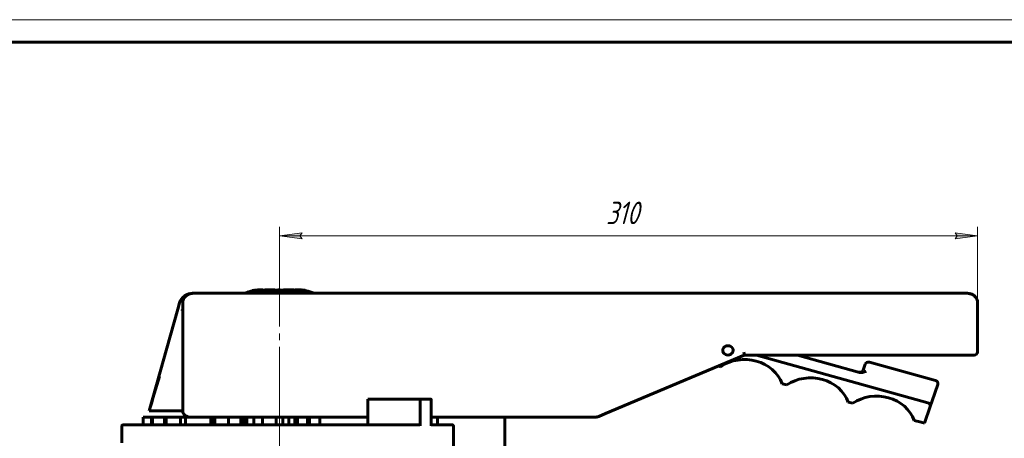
# Model space of a CAD drawing. Header units: millimetres. Extents: x 0 to 594, y 0 to 420.
# Tile 4 of 5: x 113 to 331, y 327 to 420. Entities that reach past the tile are written whole.
import ezdxf

# ---------------------------------------------------------------- set-up
doc = ezdxf.new("R2010")
doc.units = ezdxf.units.MM
for name, pattern in [('K5LT_AXLED', [27.602137, 23.102137, -1.5, 1.5, -1.5]), ('K5LT_BASIC', [0]), ('K5LT_THIN', [0])]:
    doc.linetypes.add(name, pattern=pattern)
doc.layers.add('Системный слой', color=7, linetype='Continuous')
doc.layers.add('Системный слой (1)', color=7, linetype='Continuous', true_color=0x6c6c6c)
doc.styles.add('KDIMTEXTSTYLE', font='txt', dxfattribs={"width": 0.96, "oblique": 15, "height": 5})
doc.styles.add('KTEXTSTYLE', font='txt', dxfattribs={"width": 0.96, "height": 5})
doc.dimstyles.new('KDIMSTYLE (0.50)', dxfattribs={"dimtxt": 5, "dimasz": 1, "dimexe": 2, "dimexo": 0, "dimgap": 1, "dimtad": 1, "dimlfac": 2, "dimtxsty": 'KDIMTEXTSTYLE', "dimsah": 1, "dimcen": 0, "dimdle": 1, "dimadec": 0, "dimazin": 0, "dimtfac": 0.667, "dimtmove": 0, "dimatfit": 3, "dimfxl": 1, "dimtvp": 1, "dimtolj": 1, "dimtzin": 0, "dimarcsym": 0})

# ---------------------------------------------------------------- blocks, each defined once
blk = doc.blocks.new('U0')
at = {"layer": 'Системный слой (1)', "color": 143, "linetype": 'K5LT_BASIC', "lineweight": 60, "true_color": 0x33acca}
for p, q in [((155.25, 331.73), (155.52, 331.73)), ((159.17, 331.73), (162.55, 331.73)), ((164.83, 331.73), (169.75, 331.73)), ((171.25, 331.73), (172.03, 331.73))]:
    blk.add_line(p, q, dxfattribs=at)
blk = doc.blocks.new('U6')
at = {"layer": 'Системный слой (1)', "color": 143, "linetype": 'K5LT_BASIC', "lineweight": 60, "true_color": 0x33acca}
for p, q in [((176.86, 359.67), (176.16, 359.81)), ((177.53, 359.47), (176.86, 359.67)), ((178.17, 359.22), (177.53, 359.47))]:
    blk.add_line(p, q, dxfattribs=at)
blk = doc.blocks.new('U7')
at = {"layer": 'Системный слой (1)', "color": 143, "linetype": 'K5LT_BASIC', "lineweight": 60, "true_color": 0x33acca}
for p, q in [((151.04, 359.21), (151.03, 359.2)), ((151.06, 359.21), (151.04, 359.21)), ((151.07, 359.21), (151.06, 359.21)), ((151.06, 359.21), (151.06, 359.21)), ((151.12, 359.21), (151.07, 359.21)), ((151.22, 359.22), (151.12, 359.21)), ((151.32, 359.22), (151.22, 359.22))]:
    blk.add_line(p, q, dxfattribs=at)
blk = doc.blocks.new('U8')
at = {"layer": 'Системный слой (1)', "color": 143, "linetype": 'K5LT_BASIC', "lineweight": 60, "true_color": 0x33acca}
for p, q in [((172.23, 331.73), (172.61, 331.73)), ((173.93, 331.73), (174.46, 331.73)), ((176.74, 331.73), (177.17, 331.73)), ((179.47, 331.73), (190.12, 331.73)), ((204.2, 331.73), (240.73, 331.73))]:
    blk.add_line(p, q, dxfattribs=at)
blk = doc.blocks.new('U9')
at = {"layer": 'Системный слой (1)', "color": 143, "linetype": 'K5LT_BASIC', "lineweight": 60, "true_color": 0x33acca}
for p, q in [((175.89, 359.92), (175.75, 359.94)), ((176.03, 359.9), (175.89, 359.92)), ((176.16, 359.88), (176.03, 359.9)), ((176.16, 359.88), (176.16, 359.88))]:
    blk.add_line(p, q, dxfattribs=at)
blk = doc.blocks.new('U12')
at = {"layer": 'Системный слой (1)', "color": 30, "linetype": 'K5LT_AXLED', "lineweight": 18, "true_color": 0xff8000}
for q in [(170.5, 361.98), (105.16, 241.41), (235.85, 241.41), (170.5, 176.03)]:
    blk.add_line((170.5, 241.41), q, dxfattribs=at)
blk = doc.blocks.new('D3')
at = {"layer": 'Системный слой (1)'}
for points in [[(175, 372), (175.5, 372.66), (170.5, 372), (175.5, 371.34)], [(325.5, 372), (320.5, 372.66), (321, 372), (320.5, 371.34)]]:
    blk.add_hatch(color=7, dxfattribs=at).paths.add_polyline_path(points)
at = {"layer": 'Системный слой (1)', "color": 7, "linetype": 'K5LT_THIN', "lineweight": 18, "true_color": 0xffffff}
for p, q in [((170.5, 359.22), (170.5, 374)), ((325.5, 351.66), (325.5, 374)), ((170.5, 372), (175.5, 372.66)), ((175.5, 371.34), (170.5, 372)), ((175.5, 372.66), (175, 372)), ((175, 372), (175.5, 371.34)), ((321, 372), (320.5, 372.66)), ((320.5, 372.66), (325.5, 372)), ((325.5, 372), (320.5, 371.34)), ((320.5, 371.34), (321, 372))]:
    blk.add_line(p, q, dxfattribs=at)
blk.add_wipeout([(242.99, 373), (242.99, 380.38), (252.61, 380.38), (252.61, 373)]).dxf.layer = 'Системный слой (1)'
blk.add_line((325.5, 372), (170.5, 372), dxfattribs=at)
at = {"layer": 'Системный слой (1)', "color": 7, "insert": (242.99, 379.58), "char_height": 5, "attachment_point": 1, "style": 'KTEXTSTYLE'}
blk.add_mtext('\\fArial|b0|c204|p34;\\H5.0;\\W1.000;\\Q15;\\fGOST Type AU|b0|i0|c204|p34;\\Q15;\\W0.960;310', dxfattribs=at)
blk = doc.blocks.new('KDIMARROW_01')
at = {"layer": 'Системный слой'}
blk.add_hatch(color=0, dxfattribs=at).paths.add_polyline_path([(-5, -0.66), (0, 0), (-5, 0.66), (-4.5, 0)])
at = {"layer": 'Системный слой', "color": 0, "linetype": 'K5LT_THIN', "lineweight": 18}
for p, q in [((-4.5, 0), (-5, 0.66)), ((-5, 0.66), (0, 0)), ((0, 0), (-5, -0.66)), ((-5, -0.66), (-4.5, 0))]:
    blk.add_line(p, q, dxfattribs=at)
at = {"layer": 'Системный слой (1)', "color": 0, "linetype": 'K5LT_THIN', "lineweight": 18}
blk.add_line((170.5, 241.41), (170, 241.41), dxfattribs=at)
blk = doc.blocks.new('U25')
at = {"color": 7, "linetype": 'K5LT_THIN', "lineweight": 18, "true_color": 0xffffff}
blk.add_line((0, 420), (594, 420), dxfattribs=at)
at = {"color": 143, "linetype": 'K5LT_BASIC', "lineweight": 60, "true_color": 0x33acca}
blk.add_line((20, 415), (589, 415), dxfattribs=at)

msp = doc.modelspace()

# ---------------------------------------------------------------- linework, layer by layer
at = {"layer": 'Системный слой (1)', "color": 143, "linetype": 'K5LT_BASIC', "lineweight": 60, "true_color": 0x33acca}
for p, q in [((151.3126, 359.2204), (151.3158, 359.2198)), ((172.2265, 359.2198), (151.3158, 359.2198)), ((164.4005, 359.8046), (164.4005, 359.7678)), ((164.4005, 359.7678), (164.4005, 359.6965)), ((164.8084, 359.8631), (164.8084, 359.8798)), ((166.2353, 359.9795), (166.1407, 359.9795)), ((166.1938, 359.9793), (166.2353, 359.9795)), ((166.1938, 359.9793), (166.1938, 359.9103)), ((166.2353, 359.9104), (166.1938, 359.9103)), ((166.2353, 359.9795), (166.8206, 359.9795)), ((174.6709, 359.9104), (166.2353, 359.9104)), ((166.8206, 359.9795), (166.8206, 359.9104)), ((167.2634, 359.9795), (167.2634, 359.9104)), ((167.2634, 359.9795), (167.6439, 359.9795)), ((167.6439, 359.9795), (167.6439, 359.9104)), ((167.6439, 359.9795), (169.002, 359.9795)), ((169.002, 359.9795), (169.002, 359.9104)), ((169.002, 359.9795), (169.4596, 359.9795)), ((169.4596, 359.9795), (169.4596, 359.9104)), ((170.1611, 359.9795), (170.6535, 359.9795)), ((170.1611, 359.9795), (170.1611, 359.9104)), ((170.6535, 359.9795), (170.6535, 359.9104)), ((171.3599, 359.9795), (171.7678, 359.9795)), ((171.3599, 359.9795), (171.3599, 359.9104)), ((171.7678, 359.9795), (171.7678, 359.9104)), ((171.7678, 359.9795), (172.2354, 359.9795)), ((240.8649, 359.2198), (172.2265, 359.2198)), ((172.2354, 359.9795), (173.2055, 359.9795)), ((172.2354, 359.9795), (172.2354, 359.9104)), ((173.2055, 359.9795), (173.7353, 359.9795)), ((173.2055, 359.9795), (173.2055, 359.9104)), ((173.7353, 359.9795), (173.7353, 359.9104)), ((173.9417, 359.9795), (173.9417, 359.9104)), ((173.9417, 359.9795), (174.2352, 359.9795)), ((174.2352, 359.9795), (174.6709, 359.9795)), ((174.2352, 359.9795), (174.2352, 359.9104)), ((174.7749, 359.9795), (174.6709, 359.9795)), ((175.7549, 359.9364), (175.7549, 359.9356)), ((175.8694, 359.9068), (175.8694, 359.837)), ((176.1629, 359.8829), (176.1629, 359.8839)), ((176.1629, 359.8829), (176.1629, 359.8128)), ((273.1061, 359.2198), (240.8649, 359.2198)), ((273.9056, 359.2198), (273.1061, 359.2198)), ((323.1966, 359.2198), (273.9056, 359.2198)), ((148.2848, 357.1059), (147.8976, 355.7195)), ((149.0139, 357.148), (149.0139, 333.1154)), ((325.4986, 346.1676), (325.4986, 357.148)), ((147.8976, 355.7195), (141.5849, 333.1154)), ((148.9193, 355.397), (148.8988, 355.4929)), ((149.0139, 353.0944), (149.0139, 353.5596)), ((242.8609, 332.4899), (273.6978, 345.4743)), ((273.6978, 345.4743), (273.7062, 345.4779)), ((273.7042, 345.477), (273.9056, 345.477)), ((273.9056, 345.477), (322.4293, 345.477)), ((314.4488, 334.9101), (276.3795, 345.477)), ((299.3054, 341.6429), (285.4923, 345.477)), ((322.4293, 345.477), (323.1966, 345.477)), ((323.1966, 345.477), (324.7313, 345.477)), ((323.1966, 345.477), (324.7313, 345.477)), ((300.5206, 343.4737), (300.0683, 342.1538)), ((316.1449, 339.8595), (301.48, 343.9301)), ((267.9685, 343.0619), (268.4634, 342.9245)), ((282.1264, 339.1321), (283.1283, 338.854)), ((315.4082, 335.3665), (316.652, 338.9961)), ((190.1223, 335.7342), (190.1223, 330.0092)), ((201.9173, 335.7342), (190.1223, 335.7342)), ((190.3723, 335.4842), (190.1223, 335.7342)), ((201.7415, 329.7592), (201.7415, 335.4842)), ((201.9173, 335.7342), (204.0275, 335.7342)), ((204.2034, 329.7592), (204.2034, 335.4842)), ((296.7913, 335.0616), (297.7932, 334.7835)), ((314.9568, 334.0493), (315.4082, 335.3665)), ((141.5849, 333.1154), (141.589, 333.1154)), ((141.589, 333.1154), (142.2536, 333.1154)), ((148.5096, 333.1154), (142.2536, 333.1154)), ((148.5096, 333.1154), (149.0139, 333.1154)), ((241.3807, 331.8666), (242.8609, 332.4899)), ((313.6958, 330.3694), (314.9568, 334.0493)), ((140.1901, 331.7342), (142.0917, 331.7342)), ((140.1901, 330.0092), (140.1901, 331.7342)), ((142.0917, 331.7342), (142.2859, 331.7342)), ((142.0917, 330.0092), (142.0917, 331.7342)), ((142.2859, 330.0092), (142.2859, 331.7342)), ((142.2859, 331.7342), (144.9293, 331.7342)), ((144.9293, 330.0092), (144.9293, 331.7342)), ((144.9293, 331.7342), (145.3043, 331.7342)), ((145.3043, 331.7342), (148.537, 331.7342)), ((145.3043, 330.0092), (145.3043, 331.7342)), ((148.537, 330.0092), (148.537, 331.7342)), ((148.537, 331.7342), (149.5977, 331.7342)), ((149.5977, 330.0092), (149.5977, 331.7342)), ((149.5977, 331.7342), (155.2546, 331.7342)), ((155.2546, 330.0092), (155.2546, 331.7342)), ((155.5198, 330.0092), (155.5198, 331.7342)), ((155.5198, 331.7342), (156.1693, 331.7342)), ((156.1693, 330.0092), (156.1693, 331.7342)), ((156.1693, 331.7342), (159.1693, 331.7342)), ((159.1693, 330.0092), (159.1693, 331.7342)), ((161.9435, 330.0092), (161.9435, 331.7342)), ((162.551, 331.7342), (163.2755, 331.7342)), ((162.551, 330.0092), (162.551, 331.7342)), ((163.2755, 331.7342), (164.8284, 331.7342)), ((163.2755, 330.0092), (163.2755, 331.7342)), ((164.8284, 330.0092), (164.8284, 331.7342)), ((166.749, 330.0092), (166.749, 331.7342)), ((169.749, 330.0092), (169.749, 331.7342)), ((169.749, 331.7342), (171.249, 331.7342)), ((171.249, 330.0092), (171.249, 331.7342)), ((172.0279, 331.7342), (172.2265, 331.7342)), ((172.6066, 331.7342), (173.2656, 331.7342)), ((172.6066, 330.0092), (172.6066, 331.7342)), ((173.2656, 331.7342), (173.9279, 331.7342)), ((173.9279, 330.0092), (173.9279, 331.7342)), ((174.249, 330.0092), (174.249, 331.7342)), ((174.4621, 330.0092), (174.4621, 331.7342)), ((174.4621, 331.7342), (175.6043, 331.7342)), ((175.6043, 331.7342), (176.7432, 331.7342)), ((176.7432, 330.0092), (176.7432, 331.7342)), ((177.1719, 331.7342), (178.3716, 331.7342)), ((177.1719, 330.0092), (177.1719, 331.7342)), ((178.3716, 331.7342), (179.4722, 331.7342)), ((179.4722, 330.0092), (179.4722, 331.7342)), ((205.5611, 330.0092), (205.5611, 331.7342)), ((220.5602, 323.1592), (220.5602, 331.7342)), ((241.3754, 331.8644), (241.3807, 331.8666)), ((311.4562, 330.991), (312.9626, 330.5729)), ((312.9626, 330.5729), (313.6958, 330.3694)), ((135.499, 329.7592), (135.499, 326.0092)), ((198.9217, 330.0092), (135.749, 330.0092)), ((201.4358, 330.0092), (198.9217, 330.0092)), ((208.4703, 330.0092), (204.2034, 330.0092)), ((205.5611, 330.0092), (204.2034, 330.0092)), ((208.514, 330.0092), (208.4703, 330.0092)), ((208.8643, 330.0092), (208.514, 330.0092)), ((208.8662, 330.0092), (208.8643, 330.0092)), ((209.1162, 329.7592), (209.1162, 321.9092))]:
    msp.add_line(p, q, dxfattribs=at)
at = {"layer": 'Системный слой (1)', "color": 30, "linetype": 'K5LT_AXLED', "lineweight": 18, "true_color": 0xff8000}
msp.add_line((170.499, 333.7342), (170.499, 328.0092), dxfattribs=at)
at = {"layer": 'Системный слой (1)', "color": 143, "linetype": 'K5LT_BASIC', "lineweight": 60, "true_color": 0x33acca}
msp.add_arc((135.749, 329.7592), 0.25, 90, 180, dxfattribs=at)
for centre, major_axis, ratio, start_param, end_param in [((151.2993, 356.424), (-3.1082, 0), 0.9, 4.68187898, 6.03693954), ((151.3158, 357.148), (-2.302, 0), 0.9, 4.71238898, 6.28318531), ((323.1966, 357.148), (-2.302, 0), 0.9, 3.14159265, 4.71238898), ((270.0735, 346.5476), (1.151, 0), 0.9, 3.14159265, 6.28318531), ((324.7313, 346.1676), (0.7673, 0), 0.9, 4.71238898, 6.28318531), ((273.7704, 336.5795), (-8.8242, 0), 0.9, 3.46881729, 5.35764966), ((301.2539, 343.2702), (-0.7673, 0), 0.9, 4.41323348, 5.98402981), ((299.3351, 342.3574), (0.7673, 0), 0.9, 4.41323348, 5.98402981), ((145.2053, 340.4132), (7.1861, 23.4952), 0.05701322, 1.57504305, 1.90401294), ((288.4353, 332.5089), (-8.8242, 0), 0.9, 3.46881729, 5.35764966), ((315.9187, 339.1996), (-0.7673, 0), 0.9, 2.84243715, 4.41323348), ((303.1002, 328.4384), (-8.8242, 0), 0.9, 3.46881729, 5.35764966), ((201.9173, 335.4842), (0, -0.25), 0.70340959, 3.14159265, 4.71238898), ((204.0275, 335.4842), (0, 0.25), 0.70340959, 4.71238898, 6.28318531), ((314.2227, 334.2502), (0.7673, 0), 0.9, 6.10935764, 7.55482613), ((150.5485, 333.1154), (-1.5347, 0), 0.9, 0, 1.57079633), ((240.725, 333.1154), (1.5346, 0), 0.9, 4.71238898, 4.8956689), ((201.4358, 329.7592), (0.3057, 0), 0.81791962, 0, 1.57079633)]:
    msp.add_ellipse(centre, major_axis=major_axis, ratio=ratio, start_param=start_param, end_param=end_param, dxfattribs=at)
for points, knots in [([(151.3158, 359.2198), (151.305, 359.2198), (151.2941, 359.2198), (151.2766, 359.2195), (151.27, 359.2194), (151.256, 359.2191), (151.2486, 359.219), (151.2287, 359.2184), (151.2162, 359.2179), (151.1882, 359.2167), (151.1727, 359.2159), (151.1198, 359.2126), (151.0826, 359.2094), (151.0399, 359.2049), (151.0343, 359.2043), (151.0145, 359.202), (151.0003, 359.2003), (150.9357, 359.1919), (150.8858, 359.1839), (150.7543, 359.1587), (150.6727, 359.1388), (150.5035, 359.0884), (150.4162, 359.057), (150.2427, 358.983), (150.1574, 358.9405), (150.008, 358.8545), (149.9423, 358.8122), (149.8038, 358.7127), (149.7322, 358.6543), (149.5985, 358.5303), (149.5367, 358.4656), (149.4242, 358.3315), (149.3726, 358.2619), (149.2962, 358.1437), (149.2691, 358.0977), (149.2341, 358.0327), (149.2245, 358.0141), (149.1968, 357.9584), (149.1795, 357.9207), (149.1343, 357.8136), (149.1093, 357.7429), (149.0656, 357.5925), (149.0478, 357.5121), (149.0211, 357.3372), (149.0139, 357.2428), (149.0139, 357.148)], [0, 0, 0, 0, 0.19913015, 0.19913015, 0.3207117, 0.3207117, 0.45661305, 0.45661305, 0.68544691, 0.68544691, 0.97096586, 0.97096586, 1.65681735, 1.65681735, 1.75970796, 1.75970796, 2.02168484, 2.02168484, 2.95113021, 2.95113021, 4.48059527, 4.48059527, 6.18728674, 6.18728674, 7.92845316, 7.92845316, 9.35283968, 9.35283968, 11.05103251, 11.05103251, 12.68805896, 12.68805896, 14.26228732, 14.26228732, 15.24613643, 15.24613643, 15.63701722, 15.63701722, 16.39683817, 16.39683817, 17.75913517, 17.75913517, 19.2657453, 19.2657453, 21, 21, 21, 21]), ([(150.9931, 359.1994), (150.9927, 359.1993), (150.9923, 359.1993), (150.9108, 359.1888), (150.8311, 359.1747), (150.6989, 359.1446), (150.6456, 359.1307), (150.5929, 359.115)], [1.5066393, 1.5066393, 1.5066393, 1.5066393, 1.51199138, 1.51199138, 2.64581323, 2.64581323, 3.41160758, 3.41160758, 3.41160758, 3.41160758]), ([(151.3158, 359.2198), (151.3134, 359.2198), (151.3109, 359.2198), (151.3072, 359.2198), (151.306, 359.2198), (151.3024, 359.2198), (151.2999, 359.2198), (151.295, 359.2197), (151.2926, 359.2197), (151.2867, 359.2197), (151.2833, 359.2196), (151.2746, 359.2195), (151.2694, 359.2194), (151.2641, 359.2193)], [0, 0, 0, 0, 0.70462833, 0.70462833, 1.05699457, 1.05699457, 1.76167498, 1.76167498, 2.46684278, 2.46684278, 3.46655127, 3.46655127, 4.99854245, 4.99854245, 4.99854245, 4.99854245]), ([(151.3158, 359.2198), (151.3134, 359.2198), (151.3109, 359.2198), (151.3072, 359.2198), (151.306, 359.2198), (151.3024, 359.2198), (151.2999, 359.2198), (151.295, 359.2197), (151.2926, 359.2197), (151.2868, 359.2197), (151.2834, 359.2196), (151.2749, 359.2195), (151.2698, 359.2194), (151.2647, 359.2193)], [0, 0, 0, 0, 0.71204145, 0.71204145, 1.06812686, 1.06812686, 1.78023299, 1.78023299, 2.49287913, 2.49287913, 3.4925841, 3.4925841, 4.99852484, 4.99852484, 4.99852484, 4.99852484]), ([(162.8257, 359.2198), (162.8268, 359.2203), (162.828, 359.2209), (162.8299, 359.2217), (162.8306, 359.222), (162.8326, 359.2229), (162.8339, 359.2235), (162.8371, 359.2249), (162.8389, 359.2257), (162.8437, 359.2279), (162.8466, 359.2292), (162.8547, 359.2328), (162.8599, 359.2351), (162.8724, 359.2406), (162.8798, 359.2439), (162.899, 359.2523), (162.9108, 359.2574), (162.9433, 359.2715), (162.9641, 359.2804), (163.0146, 359.3017), (163.0444, 359.3141), (163.1221, 359.3457), (163.1701, 359.3648), (163.3027, 359.4157), (163.3876, 359.4466), (163.5782, 359.5124), (163.6841, 359.5464), (163.898, 359.6101), (164.0059, 359.6397), (164.117, 359.6678), (164.1198, 359.6685), (164.1791, 359.6834), (164.2358, 359.6969), (164.3177, 359.7156), (164.3426, 359.7211), (164.3786, 359.729), (164.3896, 359.7313), (164.4005, 359.7337)], [0, 0, 0, 0, 0.02920349, 0.02920349, 0.04867296, 0.04867296, 0.0827441, 0.0827441, 0.1314169, 0.1314169, 0.20930243, 0.20930243, 0.34559335, 0.34559335, 0.54028963, 0.54028963, 0.85195121, 0.85195121, 1.39721411, 1.39721411, 2.17607836, 2.17607836, 3.42444562, 3.42444562, 5.60691448, 5.60691448, 8.29542685, 8.29542685, 10.99754532, 10.99754532, 11.0657971, 11.0657971, 12.47536518, 12.47536518, 13.09327105, 13.09327105, 13.36413961, 13.36413961, 13.36413961, 13.36413961]), ([(165.1069, 359.8966), (165.1503, 359.9026), (165.1915, 359.9081), (165.2712, 359.9181), (165.3094, 359.9227), (165.3834, 359.9311), (165.4188, 359.9349), (165.4904, 359.9421), (165.5257, 359.9453), (165.6111, 359.9527), (165.6558, 359.956), (165.7024, 359.9593), (165.7115, 359.9599), (165.8189, 359.9674), (165.9815, 359.9758), (166.1329, 359.9789), (166.1938, 359.9793)], [-0.111940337, -0.111940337, -0.111940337, -0.111940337, -0.105736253, -0.105736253, -0.099279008, -0.099279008, -0.092447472, -0.092447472, -0.084459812, -0.084459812, -0.071171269, -0.071171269, -0.067741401, -0.067741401, -0.028150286, 0, 0, 0, 0]), ([(166.1938, 359.9103), (165.9893, 359.9089), (165.8223, 359.8984), (165.6282, 359.8848), (165.5517, 359.8782), (165.3471, 359.8579), (165.2264, 359.8434), (165.1069, 359.8267)], [0, 0, 0, 0, 0.094442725, 0.094442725, 0.179225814, 0.179225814, 0.300903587, 0.300903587, 0.300903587, 0.300903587]), ([(165.9675, 359.9771), (165.8341, 359.9735), (165.6551, 359.9623), (165.556, 359.955), (165.5155, 359.9517), (165.357, 359.9376), (165.236, 359.9244), (165.1193, 359.9093)], [-0.0859709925, -0.0859709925, -0.0859709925, -0.0859709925, -0.0620428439, -0.0620428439, -0.0460721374, -0.0460721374, 0, 0, 0, 0]), ([(175.051, 359.9018), (174.9843, 359.9047), (174.9171, 359.907), (174.7902, 359.9097), (174.7299, 359.9104), (174.6709, 359.9104)], [0, 0, 0, 0, 0.0261278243, 0.0261278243, 0.0499267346, 0.0499267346, 0.0499267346, 0.0499267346]), ([(175.6231, 359.9418), (175.5609, 359.9461), (175.4527, 359.954), (175.3315, 359.9618), (175.2741, 359.9651), (175.1595, 359.9707), (175.1054, 359.973), (175.051, 359.9748)], [-0.070482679, -0.070482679, -0.070482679, -0.070482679, -0.0457366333, -0.0457366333, -0.0212521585, -0.0212521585, 0, 0, 0, 0]), ([(175.051, 359.9709), (175.2907, 359.9605), (175.44, 359.9469), (175.6217, 359.9312), (175.6823, 359.9254), (175.7915, 359.9147), (175.8316, 359.9106), (175.8694, 359.9068)], [-0.0842881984, -0.0842881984, -0.0842881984, -0.0842881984, -0.0533140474, -0.0533140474, -0.0207707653, -0.0207707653, 0, 0, 0, 0]), ([(175.8694, 359.837), (175.7721, 359.847), (175.6582, 359.8585), (175.3831, 359.8824), (175.2111, 359.8948), (175.051, 359.9018)], [0, 0, 0, 0, 0.053509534, 0.053509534, 0.113570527, 0.113570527, 0.113570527, 0.113570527]), ([(175.7549, 359.9356), (175.7549, 359.9354), (175.7541, 359.9352), (175.751, 359.9349), (175.7484, 359.9349), (175.7431, 359.9349), (175.7408, 359.9349), (175.7363, 359.935), (175.7343, 359.935), (175.7307, 359.9351), (175.7291, 359.9352), (175.7271, 359.9353), (175.7266, 359.9353), (175.7115, 359.9359), (175.6868, 359.9374), (175.6426, 359.9404), (175.6332, 359.9411), (175.6231, 359.9418)], [-0.0571658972, -0.0571658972, -0.0571658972, -0.0571658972, -0.0528378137, -0.0528378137, -0.0472335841, -0.0472335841, -0.0433153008, -0.0433153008, -0.0399758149, -0.0399758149, -0.0371515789, -0.0371515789, -0.0362081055, -0.0362081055, -0.0071813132, -0.0071813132, 0, 0, 0, 0]), ([(175.8694, 359.9068), (175.999, 359.8935), (176.0787, 359.886), (176.1475, 359.881), (176.1629, 359.8815), (176.1629, 359.8829)], [-0.0986851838, -0.0986851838, -0.0986851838, -0.0986851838, -0.0706676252, -0.0706676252, 0, 0, 0, 0]), ([(176.1629, 359.8128), (176.1629, 359.8121), (176.159, 359.8116), (176.1419, 359.8119), (176.1318, 359.8123), (176.112, 359.8135), (176.106, 359.8139), (176.0792, 359.8159), (176.0153, 359.8218), (175.9002, 359.8337), (175.8851, 359.8353), (175.8694, 359.837)], [0, 0, 0, 0, 0.035345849, 0.035345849, 0.0603041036, 0.0603041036, 0.070691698, 0.070691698, 0.0959832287, 0.0959832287, 0.0996106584, 0.0996106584, 0.0996106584, 0.0996106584]), ([(323.1966, 359.2198), (323.2073, 359.2198), (323.218, 359.2198), (323.2505, 359.2194), (323.2724, 359.2188), (323.3337, 359.2165), (323.3733, 359.214), (323.4829, 359.2047), (323.5523, 359.1959), (323.7031, 359.1705), (323.7844, 359.1526), (323.9512, 359.107), (324.0348, 359.0793), (324.2035, 359.0131), (324.2889, 358.9738), (324.4139, 358.9071), (324.456, 358.8829), (324.5765, 358.8086), (324.653, 358.7548), (324.7699, 358.6614), (324.813, 358.6241), (324.9196, 358.5246), (324.9806, 358.4601), (325.0919, 358.3267), (325.1429, 358.2575), (325.2178, 358.141), (325.2441, 358.0962), (325.2788, 358.0318), (325.2888, 358.0125), (325.3171, 357.9554), (325.3347, 357.9169), (325.3797, 357.8093), (325.4045, 357.739), (325.4476, 357.5894), (325.4651, 357.5095), (325.4896, 357.3484), (325.4966, 357.2674), (325.4985, 357.1735), (325.4986, 357.1608), (325.4986, 357.148)], [0, 0, 0, 0, 0.15195787, 0.15195787, 0.45932139, 0.45932139, 1.00709649, 1.00709649, 1.98651393, 1.98651393, 3.14848213, 3.14848213, 4.38494742, 4.38494742, 5.68538602, 5.68538602, 6.365988, 6.365988, 7.66331207, 7.66331207, 8.45962792, 8.45962792, 9.69579139, 9.69579139, 10.88851595, 10.88851595, 11.61513481, 11.61513481, 11.92189422, 11.92189422, 12.51482969, 12.51482969, 13.54627025, 13.54627025, 14.68767155, 14.68767155, 15.82210516, 15.82210516, 16, 16, 16, 16]), ([(271.2245, 346.5476), (271.2245, 346.563), (271.2237, 346.5939), (271.2203, 346.6399), (271.215, 346.6821), (271.2092, 346.717), (271.2037, 346.7439), (271.1987, 346.7659), (271.1937, 346.7858), (271.1883, 346.8057), (271.1823, 346.8258), (271.1756, 346.8465), (271.1689, 346.8659), (271.1622, 346.8839), (271.1557, 346.9006), (271.1487, 346.9174), (271.1409, 346.9352), (271.1321, 346.9545), (271.1213, 346.9765), (271.1085, 347.001), (271.0917, 347.031), (271.0715, 347.0642), (271.0483, 347.0988), (271.0277, 347.1272), (271.0102, 347.1496), (270.9965, 347.1666), (270.9833, 347.1822), (270.9703, 347.197), (270.9568, 347.2118), (270.9428, 347.2266), (270.9285, 347.2412), (270.9105, 347.2588), (270.8854, 347.2822), (270.8486, 347.314), (270.8013, 347.3509), (270.7453, 347.3896), (270.6871, 347.4248), (270.6316, 347.4541), (270.5824, 347.4771), (270.5353, 347.4968), (270.4882, 347.5143), (270.4429, 347.5289), (270.4052, 347.5397), (270.3742, 347.5476), (270.347, 347.5539), (270.3203, 347.5595), (270.2918, 347.5648), (270.2616, 347.5697), (270.2298, 347.574), (270.2015, 347.5771), (270.1765, 347.5794), (270.1539, 347.581), (270.1304, 347.5823), (270.1027, 347.5832), (270.0689, 347.5836), (270.0306, 347.583), (269.9947, 347.5812), (269.9668, 347.5791), (269.9459, 347.5771), (269.9282, 347.5752), (269.9104, 347.5731), (269.8923, 347.5706), (269.874, 347.5678), (269.8537, 347.5645), (269.83, 347.5601), (269.7996, 347.5539), (269.7626, 347.5452), (269.7187, 347.5334), (269.6709, 347.5184), (269.6215, 347.5007), (269.5739, 347.4812), (269.5309, 347.4615), (269.4935, 347.4425), (269.462, 347.4253), (269.4343, 347.4092), (269.4097, 347.394), (269.3868, 347.379), (269.3655, 347.3644), (269.3453, 347.3499), (269.3258, 347.3352), (269.3065, 347.3201), (269.2851, 347.3025), (269.2577, 347.2787), (269.2226, 347.2458), (269.1833, 347.2051), (269.1406, 347.1555), (269.0974, 347.0983), (269.0553, 347.0327), (269.0229, 346.9723), (268.9991, 346.9201), (268.9832, 346.8804), (268.9711, 346.8461), (268.9622, 346.8179), (268.9552, 346.7931), (268.9495, 346.7709), (268.9446, 346.7499), (268.9402, 346.729), (268.9363, 346.7079), (268.9328, 346.6866), (268.9301, 346.6669), (268.9279, 346.6482), (268.9261, 346.6302), (268.9248, 346.6138), (268.9239, 346.5991), (268.9233, 346.586), (268.9228, 346.573), (268.9226, 346.5603), (268.9225, 346.5518), (268.9225, 346.5476)], [0, 0, 0, 0, 0.40341459, 0.81141251, 1.20575837, 1.5162955, 1.73883945, 1.92510421, 2.10489153, 2.27802143, 2.46312691, 2.65331387, 2.8486633, 3.00066754, 3.15607557, 3.31666292, 3.47893514, 3.66447601, 3.87152678, 4.11994993, 4.38839318, 4.77222118, 5.13589807, 5.48000198, 5.68954688, 5.87975853, 6.05135821, 6.22355312, 6.39822791, 6.57482628, 6.75451641, 6.93524875, 7.2321377, 7.65355477, 8.20915258, 8.80250167, 9.43477296, 9.98869775, 10.44564958, 10.85588944, 11.32432284, 11.76058089, 12.10301999, 12.35143486, 12.59745496, 12.83466999, 13.06539267, 13.3554496, 13.63577152, 13.90665599, 14.10060464, 14.29344851, 14.49875093, 14.71753685, 15.01881949, 15.38306382, 15.72081359, 15.96241831, 16.11617123, 16.27034699, 16.4270626, 16.58587783, 16.74855962, 16.91299595, 17.12399002, 17.38000467, 17.72611673, 18.11750863, 18.56996213, 19.03726297, 19.4909434, 19.91721837, 20.27425249, 20.59024903, 20.85599036, 21.11242366, 21.34831701, 21.5733058, 21.78671486, 21.99937105, 22.21315373, 22.42876242, 22.72334768, 23.16591752, 23.68600452, 24.20495871, 24.87933075, 25.55906068, 26.24518401, 26.67170585, 27.05972496, 27.3642311, 27.62429001, 27.83419671, 28.03832702, 28.22414496, 28.39734594, 28.5985985, 28.78639364, 28.96079531, 29.12036013, 29.27848057, 29.43531189, 29.55066977, 29.66523063, 29.77803418, 29.88965842, 30, 30, 30, 30]), ([(273.6265, 346.1676), (273.695, 345.8823), (273.736, 345.6041), (273.719, 345.4927), (273.7137, 345.4811), (273.7062, 345.4779)], [-0.000460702, -0.000460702, -0.000460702, -0.000460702, 0.1263695, 0.1263695, 0.153627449, 0.153627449, 0.153627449, 0.153627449]), ([(299.3054, 341.6429), (299.4935, 341.5907), (299.7294, 341.5906), (300.2167, 341.6782), (300.5369, 341.8244), (300.8016, 341.9503)], [0.50553224, 0.50553224, 0.50553224, 0.50553224, 0.5825045, 0.5825045, 0.699558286, 0.699558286, 0.699558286, 0.699558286]), ([(316.1449, 339.8595), (316.1699, 339.8526), (316.1949, 339.8444), (316.244, 339.8256), (316.2679, 339.815), (316.3198, 339.7891), (316.3476, 339.7731), (316.3866, 339.7472), (316.3988, 339.7386), (316.4347, 339.7116), (316.4576, 339.6921), (316.5011, 339.6502), (316.5218, 339.6277), (316.5591, 339.5812), (316.5759, 339.5573), (316.6058, 339.5084), (316.619, 339.4834), (316.6384, 339.44), (316.6455, 339.4219), (316.6541, 339.397), (316.6562, 339.3906), (316.662, 339.3716), (316.6656, 339.3588), (316.6744, 339.322), (316.6787, 339.2979), (316.6849, 339.2466), (316.6863, 339.2194), (316.6857, 339.165), (316.6836, 339.1378), (316.6758, 339.0838), (316.6701, 339.0569), (316.6595, 339.0191), (316.656, 339.0078), (316.6521, 338.9964), (316.652, 338.9963), (316.652, 338.9961)], [0, 0, 0, 0, 1.04870483, 1.04870483, 2.09740967, 2.09740967, 3.37257035, 3.37257035, 3.97231042, 3.97231042, 5.17179056, 5.17179056, 6.3896813, 6.3896813, 7.55920215, 7.55920215, 8.67824552, 8.67824552, 9.47103536, 9.47103536, 9.73821395, 9.73821395, 10.26235765, 10.26235765, 11.2457448, 11.2457448, 12.33103959, 12.33103959, 13.42074501, 13.42074501, 14.51782715, 14.51782715, 14.99318097, 14.99318097, 15, 15, 15, 15]), ([(240.725, 331.7342), (240.7266, 331.7342), (240.7282, 331.7342), (240.7325, 331.7343), (240.7352, 331.7343), (240.7434, 331.7343), (240.7489, 331.7344), (240.7619, 331.7346), (240.7694, 331.7348), (240.78, 331.7351), (240.783, 331.7352), (240.801, 331.7359), (240.816, 331.7366), (240.8424, 331.7383), (240.8539, 331.7391), (240.8744, 331.7408), (240.8833, 331.7416), (240.9012, 331.7434), (240.9101, 331.7443), (240.9291, 331.7465), (240.939, 331.7477), (240.949, 331.749)], [0, 0, 0, 0, 0.34195348, 0.34195348, 0.94037207, 0.94037207, 2.13720926, 2.13720926, 3.7815166, 3.7815166, 4.44539525, 4.44539525, 7.71156968, 7.71156968, 10.22439837, 10.22439837, 12.18345586, 12.18345586, 14.14251334, 14.14251334, 16.33087215, 16.33087215, 16.33087215, 16.33087215]), ([(240.9481, 331.7489), (240.9333, 331.747), (240.9185, 331.7452), (240.8909, 331.7423), (240.8781, 331.7411), (240.8564, 331.7393), (240.8475, 331.7386), (240.8296, 331.7374), (240.8206, 331.7369), (240.7967, 331.7357), (240.7819, 331.7351), (240.7651, 331.7347), (240.7632, 331.7347), (240.7492, 331.7345), (240.7371, 331.7342), (240.725, 331.7342)], [0, 0, 0, 0, 3.25313968, 3.25313968, 6.04129438, 6.04129438, 7.99997885, 7.99997885, 9.95866333, 9.95866333, 13.21180301, 13.21180301, 13.6253806, 13.6253806, 16.26569839, 16.26569839, 16.26569839, 16.26569839])]:
    msp.add_open_spline(points, degree=3, knots=knots, dxfattribs=at)
for points in [[(164.4005, 359.7678), (164.6324, 359.8205), (164.8696, 359.8637), (165.1069, 359.8966)], [(165.1069, 359.8267), (164.8695, 359.7934), (164.6323, 359.7496), (164.4005, 359.6965)], [(165.1193, 359.9093), (165.0157, 359.8959), (164.9119, 359.8805), (164.8084, 359.8631)], [(166.1407, 359.9795), (166.09, 359.9795), (166.0322, 359.9788), (165.9675, 359.9771)], [(174.6709, 359.9795), (174.7944, 359.9795), (174.9244, 359.9764), (175.051, 359.9709)], [(175.051, 359.9748), (174.9597, 359.9778), (174.8787, 359.9795), (174.7749, 359.9795)], [(148.9315, 355.5408), (148.9191, 355.5263), (148.9067, 355.5105), (148.8947, 355.4939)], [(148.9315, 355.5408), (148.9297, 355.4981), (148.926, 355.4506), (148.9193, 355.397)], [(314.9568, 334.0493), (314.9658, 334.0755), (314.973, 334.1027), (314.9785, 334.1308)], [(241.0047, 331.7574), (241.1256, 331.7775), (241.2512, 331.8121), (241.3754, 331.8644)]]:
    msp.add_open_spline(points, degree=3, dxfattribs=at)
for points, weights in [([(164.4005, 359.8046), (164.6033, 359.8474), (164.8085, 359.8798)], [0.873909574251, 0.872238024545, 0.87126559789]), ([(208.8662, 330.0092), (209.1162, 330.0092), (209.1162, 329.7592)], [0.954751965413, 0.675111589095, 0.954751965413])]:
    msp.add_rational_spline(points, weights, degree=2, dxfattribs=at)

# ---------------------------------------------------------------- block references
at = {"layer": 'Системный слой (1)'}
for name in ['U12', 'U7', 'U9', 'U6', 'U0', 'U8']:
    msp.add_blockref(name, (0, 0), dxfattribs=at)

# ---------------------------------------------------------------- next in the draw order: dimensions: what is measured, and where the dimension line sits
at = {"layer": 'Системный слой (1)', "color": 7}
dim = msp.add_linear_dim(base=(325.4986, 371.9973), p1=(170.499, 359.2198), p2=(325.4986, 351.6578), dimstyle='KDIMSTYLE (0.50)', override={"dimexo": 0, "dimpost": '\\fGOST Type AU|b0|c204|p34;\\H5.0;\\W0.960;\\Q15;<>', "dimblk1": 'KDIMARROW_01', "dimblk2": 'KDIMARROW_01', "dimse1": 0, "dimse2": 0, "dimclrt": 7, "dimtol": 1, "dimtp": 0, "dimtm": 0, "dimtdec": 5, "dimtolj": 1}, dxfattribs=at)
dim.commit()
dim.dimension.update_dxf_attribs({"geometry": 'D3', "text_midpoint": (247.9988, 371.9973), "dimtype": 160})

# ---------------------------------------------------------------- next in the draw order: block references
msp.add_blockref('U25', (0, 0))

doc.saveas('drawing.dxf')
